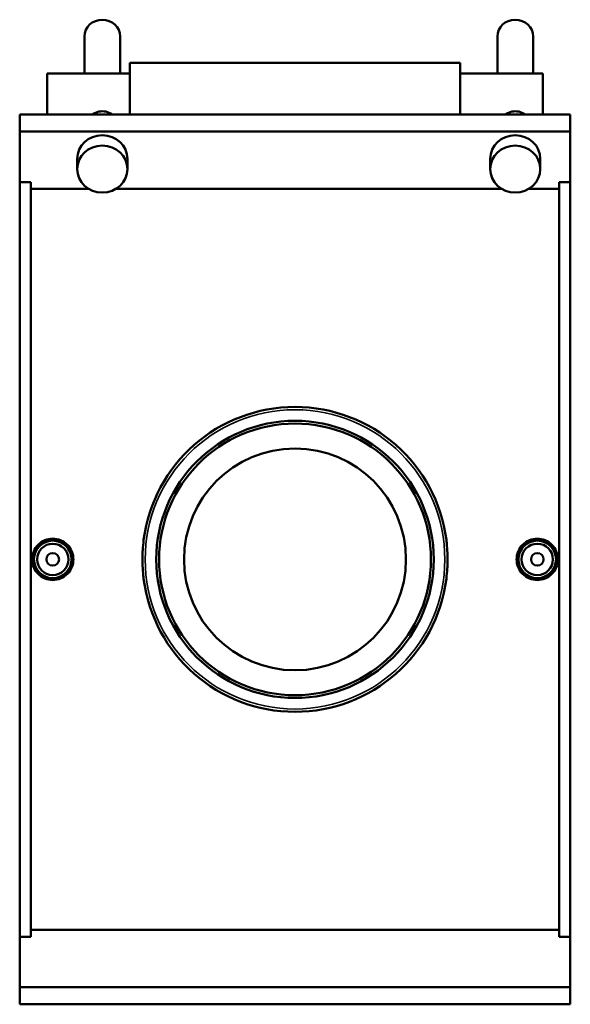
# Model space of a CAD drawing. Header units: inches. Extents: x -8.8 to 52.9, y 0.6 to 55.7.
# Tile 4 of 8: x 13.6 to 20.5, y 34.7 to 47.1. Entities that reach past the tile are written whole.
import ezdxf

# ---------------------------------------------------------------- set-up
doc = ezdxf.new("R2010")
doc.units = ezdxf.units.IN
doc.header["$MEASUREMENT"] = 0
doc.layers.add('Visible (ANSI)', color=7, linetype='Continuous', lineweight=50)
doc.layers.add('Visible Narrow (ANSI)', color=7, linetype='Continuous', lineweight=35)

msp = doc.modelspace()

# ---------------------------------------------------------------- linework, layer by layer
at = {"layer": 'Visible (ANSI)'}
for p, q in [((14.3861, 46.4325), (14.3861, 46.8985)), ((14.8366, 46.4325), (14.8366, 46.8985)), ((19.5836, 46.4325), (19.5836, 46.8985)), ((20.0341, 46.4325), (20.0341, 46.8985)), ((14.9579, 46.5677), (14.9579, 45.9161)), ((14.9579, 46.5677), (19.1159, 46.5677)), ((19.1159, 45.9161), (19.1159, 46.5677)), ((13.9184, 46.4325), (13.9184, 45.9161)), ((13.9184, 46.4325), (14.9579, 46.4325)), ((19.1159, 46.4325), (20.1554, 46.4325)), ((20.1554, 45.9161), (20.1554, 46.4325)), ((13.5719, 45.7003), (13.5719, 45.9161)), ((13.5719, 45.9161), (20.5019, 45.9161)), ((20.5019, 45.7003), (20.5019, 45.9161)), ((13.5719, 45.0638), (13.5719, 45.7003)), ((13.5719, 45.7003), (20.5019, 45.7003)), ((20.5019, 45.0638), (20.5019, 45.7003)), ((14.2959, 45.3574), (14.2959, 45.2279)), ((14.9268, 45.3574), (14.9268, 45.2279)), ((19.4934, 45.3574), (19.4934, 45.2279)), ((20.1243, 45.3574), (20.1243, 45.2279)), ((13.5719, 35.5561), (13.5719, 45.0638)), ((13.5719, 45.0638), (13.7105, 45.0638)), ((13.7105, 35.5561), (13.7105, 45.0638)), ((20.3633, 45.0638), (20.5019, 45.0638)), ((20.3633, 45.0638), (20.3633, 35.5561)), ((20.5019, 45.0638), (20.5019, 35.5561)), ((14.4409, 44.9785), (13.7105, 44.9785)), ((19.6384, 44.9785), (14.7818, 44.9785)), ((20.3633, 44.9785), (19.9793, 44.9785)), ((13.7105, 35.6414), (20.3633, 35.6414)), ((13.5719, 35.5561), (13.5719, 34.9196)), ((13.7105, 35.5561), (13.5719, 35.5561)), ((20.5019, 35.5561), (20.3633, 35.5561)), ((20.5019, 35.5561), (20.5019, 34.9196)), ((13.5719, 34.9196), (20.5019, 34.9196)), ((13.5719, 34.9196), (13.5719, 34.7039)), ((20.5019, 34.9196), (20.5019, 34.7039)), ((13.5719, 34.7039), (20.5019, 34.7039))]:
    msp.add_line(p, q, dxfattribs=at)
for centre, radius in [((17.0369, 40.31), 1.7461), ((17.0369, 40.31), 1.7111), ((17.0369, 40.31), 1.3969), ((13.9877, 40.31), 0.2362), ((13.9877, 40.31), 0.1969), ((20.0861, 40.31), 0.2362), ((20.0861, 40.31), 0.1969), ((13.9877, 40.31), 0.0787), ((20.0861, 40.31), 0.0787)]:
    msp.add_circle(centre, radius, dxfattribs=at)
for start, end in [(7.31965, 172.68035), (187.31965, 352.68035)]:
    msp.add_arc((17.0369, 40.31), 1.9207, start, end, dxfattribs=at)
for centre, major_axis in [((14.6114, 46.8985), (-0.2253, 0)), ((19.8089, 46.8985), (-0.2253, 0)), ((14.6114, 45.3574), (-0.3154, 0)), ((19.8089, 45.3574), (-0.3154, 0))]:
    msp.add_ellipse(centre, major_axis=major_axis, ratio=0.9396926, start_param=3.1415927, end_param=6.2831853, dxfattribs=at)
for centre in [(14.6114, 45.2279), (19.8089, 45.2279)]:
    msp.add_ellipse(centre, major_axis=(-0.3154, 0), ratio=0.9396926, dxfattribs=at)
for points, knots in [([(14.488, 45.9161), (14.4995, 45.9242), (14.5118, 45.9314), (14.5523, 45.95), (14.5826, 45.9565), (14.6114, 45.9565)], [3.17612486, 3.17612486, 3.17612486, 3.17612486, 3.27830369, 3.27830369, 3.49718911, 3.49718911, 3.49718911, 3.49718911]), ([(14.6114, 45.9565), (14.6401, 45.9565), (14.6704, 45.95), (14.7109, 45.9314), (14.7232, 45.9242), (14.7347, 45.9161)], [0, 0, 0, 0, 0.21888542, 0.21888542, 0.32106426, 0.32106426, 0.32106426, 0.32106426]), ([(19.6855, 45.9161), (19.697, 45.9242), (19.7093, 45.9314), (19.7498, 45.95), (19.7801, 45.9565), (19.8089, 45.9565)], [3.17612486, 3.17612486, 3.17612486, 3.17612486, 3.27830369, 3.27830369, 3.49718911, 3.49718911, 3.49718911, 3.49718911]), ([(19.8089, 45.9565), (19.8376, 45.9565), (19.8679, 45.95), (19.9084, 45.9314), (19.9207, 45.9242), (19.9322, 45.9161)], [0, 0, 0, 0, 0.21888542, 0.21888542, 0.32106426, 0.32106426, 0.32106426, 0.32106426]), ([(13.9877, 40.0498), (13.955, 40.0498), (13.9202, 40.0563), (13.8561, 40.0829), (13.8269, 40.103), (13.7808, 40.1492), (13.7608, 40.1784), (13.7343, 40.2425), (13.7278, 40.2773), (13.7278, 40.3426), (13.7343, 40.3775), (13.7608, 40.4415), (13.7808, 40.4708), (13.8269, 40.517), (13.8561, 40.5371), (13.9202, 40.5636), (13.955, 40.5702), (14.0203, 40.5702), (14.0551, 40.5636), (14.1192, 40.5371), (14.1484, 40.517), (14.1945, 40.4708), (14.2145, 40.4415), (14.241, 40.3775), (14.2475, 40.3426), (14.2475, 40.2773), (14.241, 40.2425), (14.2145, 40.1784), (14.1945, 40.1492), (14.1484, 40.103), (14.1192, 40.0829), (14.0551, 40.0563), (14.0203, 40.0498), (13.9877, 40.0498)], [0, 0, 0, 0, 0.2488749, 0.2488749, 0.4977497, 0.4977497, 0.7465505, 0.7465505, 0.9953513, 0.9953513, 1.244152, 1.244152, 1.4929528, 1.4929528, 1.7418277, 1.7418277, 1.9907026, 1.9907026, 2.2395774, 2.2395774, 2.4884523, 2.4884523, 2.7372531, 2.7372531, 2.9860538, 2.9860538, 3.2348546, 3.2348546, 3.4836554, 3.4836554, 3.7325302, 3.7325302, 3.9814051, 3.9814051, 3.9814051, 3.9814051]), ([(20.0861, 40.0498), (20.0534, 40.0498), (20.0186, 40.0563), (19.9545, 40.0829), (19.9253, 40.103), (19.8792, 40.1492), (19.8592, 40.1784), (19.8327, 40.2425), (19.8262, 40.2773), (19.8262, 40.3426), (19.8327, 40.3775), (19.8592, 40.4415), (19.8792, 40.4708), (19.9253, 40.517), (19.9545, 40.5371), (20.0186, 40.5636), (20.0534, 40.5702), (20.1187, 40.5702), (20.1535, 40.5636), (20.2176, 40.5371), (20.2468, 40.517), (20.2929, 40.4708), (20.3129, 40.4415), (20.3394, 40.3775), (20.3459, 40.3426), (20.3459, 40.2773), (20.3394, 40.2425), (20.3129, 40.1784), (20.2929, 40.1492), (20.2468, 40.103), (20.2176, 40.0829), (20.1535, 40.0563), (20.1187, 40.0498), (20.0861, 40.0498)], [0, 0, 0, 0, 0.2488749, 0.2488749, 0.4977497, 0.4977497, 0.7465505, 0.7465505, 0.9953513, 0.9953513, 1.244152, 1.244152, 1.4929528, 1.4929528, 1.7418277, 1.7418277, 1.9907026, 1.9907026, 2.2395774, 2.2395774, 2.4884523, 2.4884523, 2.7372531, 2.7372531, 2.9860538, 2.9860538, 3.2348546, 3.2348546, 3.4836554, 3.4836554, 3.7325302, 3.7325302, 3.9814051, 3.9814051, 3.9814051, 3.9814051]), ([(15.1318, 40.0653), (15.1298, 40.0813), (15.1279, 40.0974), (15.1225, 40.1513), (15.1199, 40.1895), (15.1176, 40.2447), (15.1171, 40.2618), (15.1167, 40.2919), (15.1166, 40.3047), (15.1167, 40.3315), (15.1169, 40.3453), (15.1178, 40.381), (15.1187, 40.4028), (15.1224, 40.4681), (15.1263, 40.5116), (15.1318, 40.5547)], [0.5154835, 0.5154835, 0.5154835, 0.5154835, 0.6372665, 0.6372665, 0.9251481, 0.9251481, 1.0547973, 1.0547973, 1.1521785, 1.1521785, 1.2566287, 1.2566287, 1.4218634, 1.4218634, 1.750505, 1.750505, 1.750505, 1.750505]), ([(18.9419, 40.5547), (18.9439, 40.5386), (18.9458, 40.5226), (18.9512, 40.4687), (18.9538, 40.4305), (18.9561, 40.3753), (18.9566, 40.3582), (18.957, 40.3281), (18.9571, 40.3152), (18.957, 40.2885), (18.9568, 40.2747), (18.9559, 40.239), (18.9551, 40.2171), (18.9513, 40.1519), (18.9474, 40.1084), (18.9419, 40.0653)], [0.5154835, 0.5154835, 0.5154835, 0.5154835, 0.6372665, 0.6372665, 0.9251481, 0.9251481, 1.0547973, 1.0547973, 1.1521785, 1.1521785, 1.2566287, 1.2566287, 1.4218634, 1.4218634, 1.750505, 1.750505, 1.750505, 1.750505])]:
    msp.add_open_spline(points, degree=3, knots=knots, dxfattribs=at)
at = {"layer": 'Visible Narrow (ANSI)'}
msp.add_circle((17.0369, 40.31), 1.8857, dxfattribs=at)

doc.saveas('drawing.dxf')
